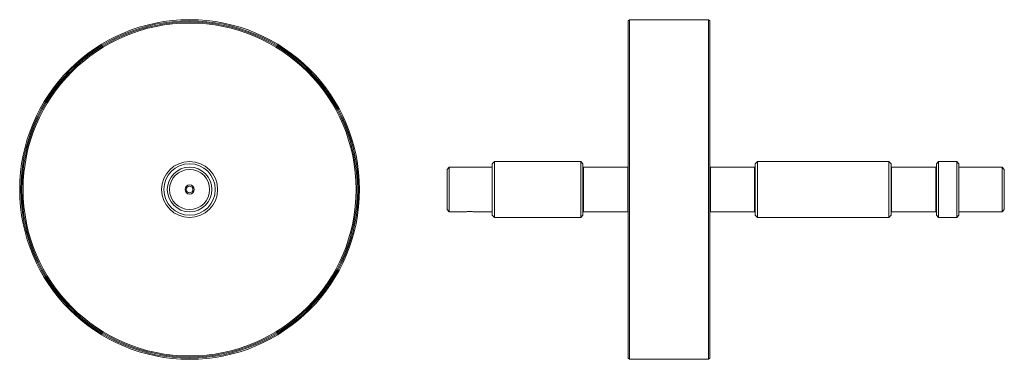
# Model space of a CAD drawing. Header units: millimetres. Extents: x 841 to 1746, y 394 to 706.
import ezdxf

# ---------------------------------------------------------------- set-up
doc = ezdxf.new("R2010")
doc.units = ezdxf.units.MM
doc.header["$MEASUREMENT"] = 0
doc.layers.add('Visible (ANSI)', color=7, linetype='Continuous', lineweight=0)

msp = doc.modelspace()

# ---------------------------------------------------------------- linework, layer by layer
at = {"layer": 'Visible (ANSI)', "color": 18, "lineweight": 9, "true_color": 0x000000}
for p, q in [((1400, 705.11), (1401.04, 706.15)), ((1401.04, 706.15), (1401.04, 393.85)), ((1473.91, 706.15), (1401.04, 706.15)), ((1473.91, 393.85), (1473.91, 706.15)), ((1474.95, 705.11), (1473.91, 706.15)), ((1400, 394.89), (1400, 705.11)), ((1474.95, 705.11), (1474.95, 394.89)), ((1233.44, 568.43), (1235.52, 570.51)), ((1235.52, 570.51), (1235.52, 529.49)), ((1275.08, 570.51), (1235.52, 570.51)), ((1275.08, 573.63), (1277.16, 575.71)), ((1275.08, 526.37), (1275.08, 573.63)), ((1277.16, 575.71), (1277.16, 524.29)), ((1356.28, 575.71), (1277.16, 575.71)), ((1356.28, 524.29), (1356.28, 575.71)), ((1358.36, 573.63), (1356.28, 575.71)), ((1358.36, 573.63), (1358.36, 526.37)), ((1358.36, 569.99), (1358.88, 570.51)), ((1358.88, 570.51), (1358.88, 529.49)), ((1399.48, 570.51), (1358.88, 570.51)), ((1399.48, 529.49), (1399.48, 570.51)), ((1400, 569.99), (1399.48, 570.51)), ((1474.95, 569.99), (1475.47, 570.51)), ((1475.47, 570.51), (1475.47, 529.49)), ((1516.07, 570.51), (1475.47, 570.51)), ((1516.07, 529.49), (1516.07, 570.51)), ((1516.59, 569.99), (1516.07, 570.51)), ((1516.59, 573.63), (1518.67, 575.71)), ((1516.59, 526.37), (1516.59, 573.63)), ((1518.67, 575.71), (1518.67, 524.29)), ((1639.43, 575.71), (1518.67, 575.71)), ((1639.43, 524.29), (1639.43, 575.71)), ((1641.51, 573.63), (1639.43, 575.71)), ((1641.51, 573.63), (1641.51, 526.37)), ((1641.51, 569.99), (1642.03, 570.51)), ((1642.03, 570.51), (1642.03, 529.49)), ((1682.63, 570.51), (1642.03, 570.51)), ((1682.63, 529.49), (1682.63, 570.51)), ((1683.15, 569.99), (1682.63, 570.51)), ((1683.15, 573.63), (1685.23, 575.71)), ((1683.15, 526.37), (1683.15, 573.63)), ((1685.23, 575.71), (1685.23, 524.29)), ((1701.89, 575.71), (1685.23, 575.71)), ((1701.89, 524.29), (1701.89, 575.71)), ((1703.97, 573.63), (1701.89, 575.71)), ((1703.97, 573.63), (1703.97, 526.37)), ((1703.97, 570.51), (1743.53, 570.51)), ((1743.53, 529.49), (1743.53, 570.51)), ((1745.61, 568.43), (1743.53, 570.51)), ((1233.44, 531.57), (1233.44, 568.43)), ((1745.61, 568.43), (1745.61, 531.57)), ((1233.44, 531.57), (1235.52, 529.49)), ((1250.89, 529.49), (1235.52, 529.49)), ((1275.08, 529.49), (1257.64, 529.49)), ((1275.08, 526.37), (1277.16, 524.29)), ((1358.36, 526.37), (1356.28, 524.29)), ((1358.36, 530.01), (1358.88, 529.49)), ((1399.48, 529.49), (1358.88, 529.49)), ((1400, 530.01), (1399.48, 529.49)), ((1474.95, 530.01), (1475.47, 529.49)), ((1516.07, 529.49), (1475.47, 529.49)), ((1516.59, 530.01), (1516.07, 529.49)), ((1516.59, 526.37), (1518.67, 524.29)), ((1641.51, 526.37), (1639.43, 524.29)), ((1641.51, 530.01), (1642.03, 529.49)), ((1682.63, 529.49), (1642.03, 529.49)), ((1683.15, 530.01), (1682.63, 529.49)), ((1683.15, 526.37), (1685.23, 524.29)), ((1703.97, 526.37), (1701.89, 524.29)), ((1703.97, 529.49), (1743.53, 529.49)), ((1745.61, 531.57), (1743.53, 529.49)), ((1356.28, 524.29), (1277.16, 524.29)), ((1639.43, 524.29), (1518.67, 524.29)), ((1701.89, 524.29), (1685.23, 524.29)), ((1400, 394.89), (1401.04, 393.85)), ((1473.91, 393.85), (1401.04, 393.85)), ((1474.95, 394.89), (1473.91, 393.85))]:
    msp.add_line(p, q, dxfattribs=at)
for radius in [156.15, 155.11, 154.07, 153.03, 25.71, 23.63, 20.51, 18.43, 4.16, 3.12]:
    msp.add_circle((996.88, 550), radius, dxfattribs=at)
msp.add_open_spline([(1250.89, 529.49), (1250.89, 529.49), (1250.97, 529.51), (1251.14, 529.53), (1251.31, 529.56), (1251.57, 529.6), (1251.87, 529.63), (1252.17, 529.67), (1252.55, 529.7), (1252.97, 529.73), (1253.38, 529.76), (1253.84, 529.77), (1254.26, 529.77), (1254.68, 529.77), (1255.14, 529.76), (1255.55, 529.73), (1255.97, 529.7), (1256.35, 529.67), (1256.65, 529.63), (1256.95, 529.6), (1257.21, 529.56), (1257.38, 529.53), (1257.55, 529.51), (1257.64, 529.49), (1257.64, 529.49)], degree=3, knots=[0, 0, 0, 0, 1, 1, 1, 2, 2, 2, 3, 3, 3, 4, 4, 4, 5, 5, 5, 6, 6, 6, 7, 7, 7, 8, 8, 8, 8], dxfattribs=at)

doc.saveas('drawing.dxf')
